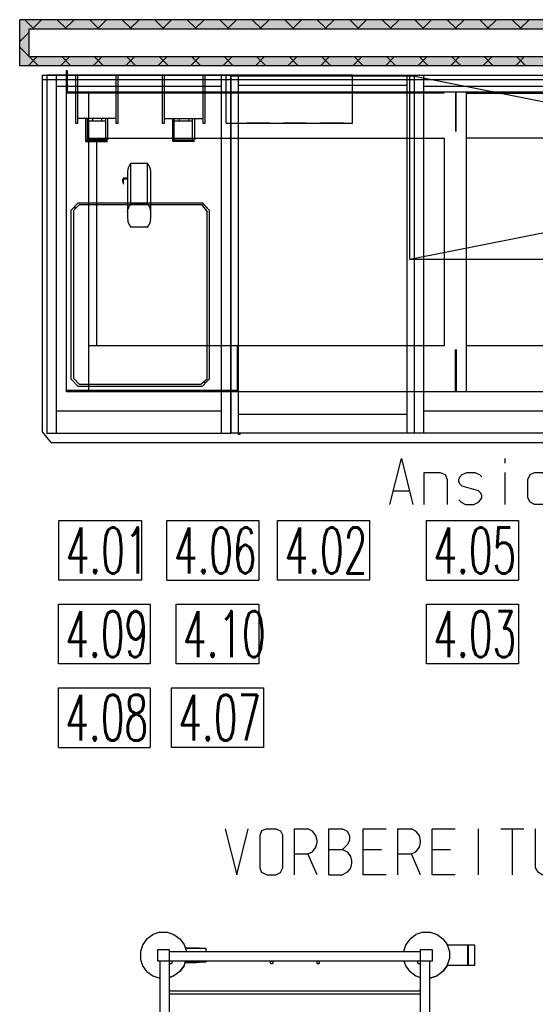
# Model space of a CAD drawing. Header units: millimetres. Extents: x 0 to 40100, y 0 to 29075.
# Tile 80 of 119: x 15557 to 16679, y 21648 to 23792. Entities that reach past the tile are written whole.
import ezdxf

# ---------------------------------------------------------------- set-up
doc = ezdxf.new("R2010")
doc.units = ezdxf.units.MM
doc.header["$MEASUREMENT"] = 0
doc.linetypes.add('AUSGEZOGEN', pattern=[0, 0])
doc.linetypes.add('GESTRICHELT', pattern=[80, 50, -30])
doc.layers.get('0').update_dxf_attribs({"linetype": 'CONTINUOUS'})
for name, color, linetype, true_color in [('ibmp_KT_CNS-Sockel', 7, 'AUSGEZOGEN', 0xff8000), ('ibmp_KT_Einrichtung', 7, 'AUSGEZOGEN', 0x000080), ('ibmp_KT_Geräte_Ansicht', 1, 'AUSGEZOGEN', 0xff0000), ('ibmp_KT_Grundriss', 6, 'AUSGEZOGEN', 0xff00ff), ('ibmp_KT_Grundriss_Grundfläche', 7, 'AUSGEZOGEN', 0xffc6ff), ('ibmp_KT_Grundriss_Schraffur', 6, 'AUSGEZOGEN', 0xff00ff), ('ibmp_KT_nötige Mauern', 1, 'AUSGEZOGEN', 0xff0000), ('IBMP_KT_POS-NUMMERN', 7, 'AUSGEZOGEN', 0xff8c55)]:
    doc.layers.add(name, color=color, linetype=linetype, true_color=true_color)
doc.styles.get("Standard").update_dxf_attribs({"font": 'TXT.SHX'})

# ---------------------------------------------------------------- blocks, each defined once
blk = doc.blocks.new('_SWS_COLOR_BLOCK_20')
at = {"layer": 'ibmp_KT_Grundriss_Grundfläche', "color": 0, "true_color": 0xfefefe}
for points in [[(18787.5, 23791.5), (15577.3, 23771.5), (15557.3, 23791.5)], [(18787.5, 23791.5), (18787.5, 23771.5), (15577.3, 23771.5)]]:
    blk.add_solid(points, dxfattribs=at)
at = {"color": 0, "true_color": 0x000000}
blk.add_attdef('', (0, 0), '', height=1, dxfattribs=at)
blk = doc.blocks.new('_SWS_COLOR_BLOCK_21')
at = {"layer": 'ibmp_KT_Grundriss_Grundfläche', "color": 0, "true_color": 0xfefefe}
for points in [[(15557.3, 23791.5), (15577.3, 23711.2), (15557.3, 23691.2)], [(15557.3, 23791.5), (15577.3, 23771.5), (15577.3, 23711.2)]]:
    blk.add_solid(points, dxfattribs=at)
at = {"color": 0, "true_color": 0x000000}
blk.add_attdef('', (0, 0), '', height=1, dxfattribs=at)
blk = doc.blocks.new('_SWS_COLOR_BLOCK_22')
at = {"layer": 'ibmp_KT_Grundriss_Grundfläche', "color": 0, "true_color": 0xfefefe}
for points in [[(15557.3, 23691.2), (18777.3, 23711.2), (18777.3, 23691.2)], [(15557.3, 23691.2), (15577.3, 23711.2), (18777.3, 23711.2)]]:
    blk.add_solid(points, dxfattribs=at)
at = {"color": 0, "true_color": 0x000000}
blk.add_attdef('', (0, 0), '', height=1, dxfattribs=at)
blk = doc.blocks.new('BLOCK_00293')
at = {"layer": 'ibmp_KT_Einrichtung', "color": 0, "linetype": 'AUSGEZOGEN', "true_color": 0x000000}
for p, q in [((15834.22, 21790.9), (15847.04, 21800.2)), ((15834.22, 21790.88), (15847.04, 21800.2)), ((15862.1, 21805.1), (15847.04, 21800.2)), ((15862.1, 21805.1), (15877.94, 21805.1)), ((15877.94, 21805.1), (15893, 21800.2)), ((15893, 21800.2), (15905.81, 21790.9)), ((16406.72, 21790.9), (16419.54, 21800.2)), ((16406.72, 21790.88), (16419.54, 21800.2)), ((16434.6, 21805.1), (16419.54, 21800.2)), ((16434.6, 21805.1), (16450.44, 21805.1)), ((16450.44, 21805.1), (16465.5, 21800.2)), ((16465.5, 21800.2), (16478.31, 21790.9)), ((15824.91, 21778.08), (15820.02, 21763.02)), ((15834.22, 21790.9), (15824.91, 21778.08)), ((15834.22, 21790.88), (15824.91, 21778.08)), ((15905.81, 21790.9), (15915.12, 21778.08)), ((15905.82, 21790.9), (15905.81, 21790.9)), ((15915.12, 21778.08), (15920.02, 21763.02)), ((15915.13, 21778.08), (15915.12, 21778.08)), ((15915.13, 21778.08), (15920.02, 21763.02)), ((16397.41, 21778.08), (16392.52, 21763.02)), ((16406.72, 21790.9), (16397.41, 21778.08)), ((16406.72, 21790.88), (16397.41, 21778.08)), ((16478.31, 21790.9), (16487.62, 21778.08)), ((16478.32, 21790.9), (16478.31, 21790.9)), ((16487.62, 21778.08), (16492.52, 21763.02)), ((16487.63, 21778.08), (16487.62, 21778.08)), ((16487.63, 21778.08), (16492.52, 21763.02)), ((16547.52, 21777.1), (16487.95, 21777.1)), ((16532.42, 21733.1), (16532.42, 21777.1)), ((16532.92, 21777.1), (16532.92, 21733.1)), ((16547.52, 21733.1), (16547.52, 21777.1)), ((15820.02, 21763.02), (15820.02, 21747.18)), ((15857.52, 21767.1), (15882.52, 21767.1)), ((15857.52, 21742.1), (15857.52, 21767.1)), ((15882.52, 21767.1), (15882.52, 21375.1)), ((16429.52, 21762.1), (15882.52, 21762.1)), ((15917.4, 21771.1), (15941.52, 21771.1)), ((15947.52, 21770.6), (15917.56, 21770.6)), ((15917.72, 21770.1), (15962.52, 21770.1)), ((15920.02, 21763.02), (15920.02, 21762.1)), ((15941.52, 21771.1), (15941.52, 21770.6)), ((15947.52, 21770.1), (15947.52, 21770.6)), ((15962.52, 21770.1), (15962.52, 21762.1)), ((16392.52, 21763.02), (16392.52, 21762.1)), ((16429.52, 21375.1), (16429.52, 21767.1)), ((16429.52, 21767.1), (16454.52, 21767.1)), ((16454.52, 21767.1), (16454.52, 21742.1)), ((16492.52, 21763.02), (16492.52, 21747.18)), ((16532.42, 21770.1), (16532.92, 21770.1)), ((15824.91, 21732.12), (15820.02, 21747.18)), ((16454.52, 21742.1), (15857.52, 21742.1)), ((15862.52, 21742.1), (15862.52, 21400.1)), ((15882.52, 21740.34), (15884.28, 21742.1)), ((15884.28, 21736.1), (15882.52, 21737.86)), ((15886.76, 21736.1), (15884.28, 21736.1)), ((15886.76, 21742.1), (15888.52, 21740.34)), ((15888.52, 21737.86), (15886.76, 21736.1)), ((15888.52, 21740.34), (15888.52, 21737.86)), ((15915.13, 21732.12), (15918.37, 21742.1)), ((15917.4, 21739.1), (15941.52, 21739.1)), ((15917.56, 21739.6), (15947.52, 21739.6)), ((15962.52, 21740.1), (15917.72, 21740.1)), ((15941.52, 21739.6), (15941.52, 21739.1)), ((15947.52, 21740.1), (15947.52, 21739.6)), ((15962.52, 21742.1), (15962.52, 21740.1)), ((16102.52, 21740.34), (16104.28, 21742.1)), ((16102.52, 21740.34), (16102.52, 21737.86)), ((16104.28, 21736.1), (16102.52, 21737.86)), ((16106.76, 21736.1), (16104.28, 21736.1)), ((16106.76, 21742.1), (16108.52, 21740.34)), ((16108.52, 21737.86), (16106.76, 21736.1)), ((16108.52, 21737.86), (16108.52, 21740.34)), ((16203.52, 21740.34), (16205.28, 21742.1)), ((16203.52, 21740.34), (16203.52, 21737.86)), ((16205.28, 21736.1), (16203.52, 21737.86)), ((16207.76, 21736.1), (16205.28, 21736.1)), ((16207.76, 21742.1), (16209.52, 21740.34)), ((16209.52, 21737.86), (16207.76, 21736.1)), ((16209.52, 21737.86), (16209.52, 21740.34)), ((16397.41, 21732.12), (16394.17, 21742.1)), ((16423.52, 21740.34), (16425.28, 21742.1)), ((16423.52, 21737.86), (16423.52, 21740.34)), ((16425.28, 21736.1), (16423.52, 21737.86)), ((16427.76, 21736.1), (16425.28, 21736.1)), ((16427.76, 21742.1), (16429.52, 21740.34)), ((16429.52, 21737.86), (16427.76, 21736.1)), ((16449.52, 21400.1), (16449.52, 21742.1)), ((16487.63, 21732.12), (16492.52, 21747.18)), ((16532.92, 21740.1), (16532.42, 21740.1)), ((15834.23, 21719.3), (15824.91, 21732.12)), ((15834.22, 21719.3), (15834.23, 21719.3)), ((15834.23, 21719.3), (15847.04, 21709.98)), ((15905.82, 21719.3), (15893, 21709.98)), ((15905.82, 21719.3), (15893, 21710)), ((15905.82, 21719.3), (15915.13, 21732.12)), ((15915.13, 21732.12), (15905.82, 21719.3)), ((16406.73, 21719.3), (16397.41, 21732.12)), ((16406.72, 21719.3), (16406.73, 21719.3)), ((16406.73, 21719.3), (16419.54, 21709.98)), ((16478.32, 21719.3), (16465.5, 21709.98)), ((16478.32, 21719.3), (16465.5, 21710)), ((16478.32, 21719.3), (16487.63, 21732.12)), ((16487.63, 21732.12), (16478.32, 21719.3)), ((16487.95, 21733.1), (16547.52, 21733.1)), ((15847.04, 21709.98), (15862.1, 21705.1)), ((15862.52, 21705.1), (15862.1, 21705.1)), ((15893, 21710), (15882.52, 21706.58)), ((15882.52, 21706.58), (15893, 21709.98)), ((16419.54, 21709.98), (16429.52, 21706.74)), ((16450.44, 21705.1), (16449.52, 21705.1)), ((16465.5, 21710), (16450.44, 21705.1)), ((16450.44, 21705.1), (16465.5, 21709.98)), ((15882.52, 21681.16), (15884.13, 21678.48)), ((15882.52, 21672.04), (15885.3, 21670.48)), ((15886.91, 21676.92), (15884.13, 21678.48)), ((16426.74, 21670.48), (15885.3, 21670.48)), ((16425.13, 21676.92), (15886.91, 21676.92)), ((16427.91, 21678.48), (16425.13, 21676.92)), ((16426.74, 21670.48), (16429.52, 21672.04)), ((16427.91, 21678.48), (16429.52, 21681.16)), ((16450.52, 21605.82), (16450.52, 21594.86)), ((16450.52, 21582), (16450.52, 21593.26)), ((16450.52, 21580.12), (16450.52, 21569.58)), ((16450.52, 21568.72), (16450.52, 21548.94)), ((16450.52, 21536.1), (16450.52, 21547.22)), ((15882.52, 21470.16), (15885.3, 21471.7)), ((15882.52, 21461.02), (15884.13, 21463.7)), ((15886.91, 21465.26), (15884.13, 21463.7)), ((15885.3, 21471.7), (16426.74, 21471.7)), ((15886.91, 21465.26), (16425.13, 21465.26)), ((16425.13, 21465.26), (16427.91, 21463.7)), ((16429.52, 21470.16), (16426.74, 21471.7)), ((16427.91, 21463.7), (16429.52, 21461.02)), ((15861.6, 21437.1), (15846.54, 21432.2)), ((15861.6, 21437.1), (15862.52, 21437.1)), ((15882.52, 21435.44), (15892.5, 21432.2)), ((16429.52, 21435.44), (16419.54, 21432.2)), ((16449.52, 21437.1), (16450.44, 21437.1)), ((16450.44, 21437.1), (16465.5, 21432.2)), ((15833.72, 21422.9), (15824.41, 21410.08)), ((15833.72, 21422.88), (15824.41, 21410.08)), ((15833.72, 21422.9), (15846.54, 21432.2)), ((15833.72, 21422.88), (15846.54, 21432.2)), ((15892.5, 21432.2), (15905.31, 21422.9)), ((15905.31, 21422.9), (15914.62, 21410.08)), ((15905.32, 21422.9), (15905.31, 21422.9)), ((16406.72, 21422.9), (16397.41, 21410.08)), ((16406.72, 21422.88), (16397.41, 21410.08)), ((16406.72, 21422.9), (16419.54, 21432.2)), ((16406.72, 21422.88), (16419.54, 21432.2)), ((16465.5, 21432.2), (16478.31, 21422.9)), ((16478.31, 21422.9), (16487.62, 21410.08)), ((16478.32, 21422.9), (16478.31, 21422.9)), ((15824.41, 21410.08), (15819.52, 21395.02)), ((15819.52, 21395.02), (15819.52, 21379.18)), ((15857.52, 21400.1), (16454.52, 21400.1)), ((15857.52, 21375.1), (15857.52, 21400.1)), ((15882.52, 21404.34), (15884.28, 21406.1)), ((15884.28, 21400.1), (15882.52, 21401.86)), ((15884.28, 21406.1), (15886.76, 21406.1)), ((15886.76, 21406.1), (15888.52, 21404.34)), ((15888.52, 21401.86), (15886.76, 21400.1)), ((15888.52, 21404.34), (15888.52, 21401.86)), ((15914.62, 21410.08), (15917.87, 21400.1)), ((15914.63, 21410.08), (15914.62, 21410.08)), ((15914.63, 21410.08), (15917.87, 21400.1)), ((15916.9, 21403.1), (15941.02, 21403.1)), ((15917.06, 21402.6), (15947.02, 21402.6)), ((15917.22, 21402.1), (15962.02, 21402.1)), ((15941.02, 21403.1), (15941.02, 21402.6)), ((15947.02, 21402.1), (15947.02, 21402.6)), ((15962.02, 21402.1), (15962.02, 21400.1)), ((16102.52, 21404.34), (16104.28, 21406.1)), ((16102.52, 21401.86), (16102.52, 21404.34)), ((16104.28, 21400.1), (16102.52, 21401.86)), ((16104.28, 21406.1), (16106.76, 21406.1)), ((16106.76, 21406.1), (16108.52, 21404.34)), ((16108.52, 21401.86), (16106.76, 21400.1)), ((16108.52, 21404.34), (16108.52, 21401.86)), ((16203.52, 21404.34), (16205.28, 21406.1)), ((16203.52, 21401.86), (16203.52, 21404.34)), ((16205.28, 21400.1), (16203.52, 21401.86)), ((16205.28, 21406.1), (16207.76, 21406.1)), ((16207.76, 21406.1), (16209.52, 21404.34)), ((16209.52, 21401.86), (16207.76, 21400.1)), ((16209.52, 21404.34), (16209.52, 21401.86)), ((16397.41, 21410.08), (16394.17, 21400.1)), ((16423.52, 21404.34), (16425.28, 21406.1)), ((16423.52, 21401.86), (16423.52, 21404.34)), ((16425.28, 21400.1), (16423.52, 21401.86)), ((16425.28, 21406.1), (16427.76, 21406.1)), ((16427.76, 21406.1), (16429.52, 21404.34)), ((16429.52, 21401.86), (16427.76, 21400.1)), ((16454.52, 21375.1), (16454.52, 21400.1)), ((16487.62, 21410.08), (16492.52, 21395.02)), ((16487.63, 21410.08), (16487.62, 21410.08)), ((16487.63, 21410.08), (16492.52, 21395.02)), ((16547.52, 21409.1), (16487.95, 21409.1)), ((16492.52, 21395.02), (16492.52, 21379.18)), ((16532.42, 21365.1), (16532.42, 21409.1)), ((16532.42, 21402.1), (16532.92, 21402.1)), ((16532.92, 21409.1), (16532.92, 21365.1)), ((16547.52, 21365.1), (16547.52, 21409.1)), ((15824.41, 21364.12), (15819.52, 21379.18)), ((15882.52, 21375.1), (15857.52, 21375.1)), ((15882.52, 21380.1), (16429.52, 21380.1)), ((15914.63, 21364.12), (15919.52, 21379.18)), ((15916.9, 21371.1), (15941.02, 21371.1)), ((15917.06, 21371.6), (15947.02, 21371.6)), ((15962.02, 21372.1), (15917.22, 21372.1)), ((15919.52, 21380.1), (15919.52, 21379.18)), ((15941.02, 21371.6), (15941.02, 21371.1)), ((15947.02, 21372.1), (15947.02, 21371.6)), ((15962.02, 21380.1), (15962.02, 21372.1)), ((16392.52, 21380.1), (16392.52, 21379.18)), ((16397.41, 21364.12), (16392.52, 21379.18)), ((16429.52, 21375.1), (16454.52, 21375.1)), ((16487.63, 21364.12), (16492.52, 21379.18)), ((16532.92, 21372.1), (16532.42, 21372.1)), ((15833.73, 21351.3), (15824.41, 21364.12)), ((15833.72, 21351.3), (15833.73, 21351.3)), ((15833.73, 21351.3), (15846.54, 21341.98)), ((15905.32, 21351.3), (15892.5, 21341.98)), ((15905.32, 21351.3), (15892.5, 21342)), ((15905.32, 21351.3), (15914.63, 21364.12)), ((15914.63, 21364.12), (15905.32, 21351.3)), ((16406.73, 21351.3), (16397.41, 21364.12)), ((16406.72, 21351.3), (16406.73, 21351.3)), ((16406.73, 21351.3), (16419.54, 21341.98)), ((16478.32, 21351.3), (16465.5, 21341.98)), ((16478.32, 21351.3), (16465.5, 21342)), ((16478.32, 21351.3), (16487.63, 21364.12)), ((16487.63, 21364.12), (16478.32, 21351.3)), ((16487.95, 21365.1), (16547.52, 21365.1)), ((15846.54, 21341.98), (15861.6, 21337.1)), ((15877.44, 21337.1), (15861.6, 21337.1)), ((15892.5, 21342), (15877.44, 21337.1)), ((15877.44, 21337.1), (15892.5, 21341.98)), ((16419.54, 21341.98), (16434.6, 21337.1)), ((16450.44, 21337.1), (16434.6, 21337.1)), ((16465.5, 21342), (16450.44, 21337.1)), ((16450.44, 21337.1), (16465.5, 21341.98))]:
    blk.add_line(p, q, dxfattribs=at)
at = {"color": 0, "true_color": 0x000000}
blk.add_attdef('', (0, 0), '', height=1, dxfattribs=at)
blk = doc.blocks.new('BLOCK_00307')
at = {"layer": 'ibmp_KT_Einrichtung', "color": 0, "linetype": 'AUSGEZOGEN', "true_color": 0x000000}
for p, q in [((15616.52, 23671.1), (15616.52, 22891.1)), ((16016.52, 23671.1), (15616.52, 23671.1)), ((15636.52, 23671.1), (15636.52, 22891.1)), ((15996.52, 22891.1), (15996.52, 23671.1)), ((16016.52, 22891.1), (16016.52, 23671.1)), ((15636.52, 23647.1), (15996.52, 23647.1)), ((15996.52, 22939.1), (15636.52, 22939.1)), ((15616.52, 22891.1), (16016.52, 22891.1))]:
    blk.add_line(p, q, dxfattribs=at)
at = {"color": 0, "true_color": 0x000000}
blk.add_attdef('', (0, 0), '', height=1, dxfattribs=at)
blk = doc.blocks.new('BLOCK_00308')
at = {"layer": 'ibmp_KT_Einrichtung', "color": 0, "linetype": 'AUSGEZOGEN', "true_color": 0x000000}
for p, q in [((16016.52, 23669.1), (16416.52, 23669.1)), ((16016.52, 23669.1), (16016.52, 22891.16)), ((16032.68, 23669.1), (16032.68, 22889.1)), ((16400.36, 22891.16), (16400.36, 23669.1)), ((16416.52, 22891.16), (16416.52, 23669.1)), ((16400.36, 23648.36), (16032.68, 23648.36)), ((16032.68, 22932.66), (16400.36, 22932.66)), ((16416.52, 22891.16), (16016.52, 22891.16)), ((16032.68, 22889.1), (16036.72, 22889.1)), ((16036.72, 22889.1), (16036.72, 22891.16))]:
    blk.add_line(p, q, dxfattribs=at)
at = {"color": 0, "true_color": 0x000000}
blk.add_attdef('', (0, 0), '', height=1, dxfattribs=at)
blk = doc.blocks.new('BLOCK_00309')
at = {"layer": 'ibmp_KT_Einrichtung', "color": 0, "linetype": 'AUSGEZOGEN', "true_color": 0x000000}
for p, q in [((16416.52, 22891.7), (16416.52, 23671.1)), ((16416.52, 23671.1), (16816.52, 23671.1)), ((16436.52, 22891.7), (16436.52, 23671.1)), ((16796.52, 23671.1), (16796.52, 22891.7)), ((16816.52, 23671.1), (16816.52, 22891.7)), ((16436.52, 23647.1), (16796.52, 23647.1)), ((16796.52, 22939.66), (16436.52, 22939.66)), ((16816.52, 22891.7), (16416.52, 22891.7))]:
    blk.add_line(p, q, dxfattribs=at)
at = {"color": 0, "true_color": 0x000000}
blk.add_attdef('', (0, 0), '', height=1, dxfattribs=at)
blk = doc.blocks.new('BLOCK_00311')
at = {"layer": 'ibmp_KT_Einrichtung', "color": 0, "linetype": 'AUSGEZOGEN', "true_color": 0x000000}
for p, q in [((15606.52, 23671.1), (18756.52, 23671.1)), ((15606.52, 22894.56), (15606.52, 23671.1)), ((15606.52, 23661.1), (18756.52, 23661.1)), ((15625.52, 22871.1), (15606.52, 22894.56)), ((15625.52, 22871.1), (18756.52, 22871.1))]:
    blk.add_line(p, q, dxfattribs=at)
at = {"color": 0, "true_color": 0x000000}
blk.add_attdef('', (0, 0), '', height=1, dxfattribs=at)
blk = doc.blocks.new('BLOCK_00312')
at = {"layer": 'ibmp_KT_Einrichtung', "color": 0, "linetype": 'AUSGEZOGEN', "true_color": 0x000000}
for p, q in [((15684.52, 23393.1), (15669.52, 23377.1)), ((15670.4, 23378.04), (15684.52, 23393.1)), ((15674.02, 23376.3), (15687.52, 23389.1)), ((15677.02, 23385.1), (15677.37, 23379.48)), ((15684.52, 23393.1), (15954.52, 23393.1)), ((15687.52, 23389.1), (15953.02, 23389.1)), ((15953.02, 23389.1), (15965.02, 23373.1)), ((15969.52, 23377.1), (15954.52, 23393.1)), ((15954.52, 23393.1), (15954.72, 23392.88)), ((15954.72, 23392.88), (15969.52, 23377.1)), ((15670.4, 23378.04), (15669.52, 23377.1)), ((15669.52, 23009.1), (15669.52, 23377.1)), ((15674.02, 23376.3), (15674.02, 23011.5)), ((15965.02, 23009.1), (15965.02, 23373.1)), ((15969.52, 23377.1), (15969.52, 23009.1)), ((15684.52, 22993.1), (15669.52, 23009.1)), ((15687.52, 22997.1), (15674.02, 23011.5)), ((15965.02, 23009.1), (15951.52, 22997.1)), ((15954.52, 22993.1), (15968.09, 23007.56)), ((15962.02, 23001.1), (15956.58, 23001.6)), ((15968.09, 23007.56), (15969.52, 23009.1)), ((15954.52, 22993.1), (15684.52, 22993.1)), ((15951.52, 22997.1), (15687.52, 22997.1))]:
    blk.add_line(p, q, dxfattribs=at)
at = {"color": 0, "true_color": 0x000000}
blk.add_attdef('', (0, 0), '', height=1, dxfattribs=at)
blk = doc.blocks.new('BLOCK_00313')
at = {"layer": 'ibmp_KT_Einrichtung', "color": 0, "linetype": 'AUSGEZOGEN', "true_color": 0x000000}
for p, q in [((15793.82, 23470.56), (15792.3, 23465.86)), ((15796.05, 23474.84), (15793.82, 23470.56)), ((15798.92, 23478.64), (15796.05, 23474.84)), ((15799.4, 23479.1), (15798.92, 23478.64)), ((15799.4, 23391.52), (15799.4, 23479.1)), ((15799.4, 23479.1), (15834.64, 23479.1)), ((15834.64, 23479.1), (15834.64, 23391.52)), ((15835.12, 23478.64), (15834.64, 23479.1)), ((15837.99, 23474.84), (15835.12, 23478.64)), ((15840.22, 23470.56), (15837.99, 23474.84)), ((15841.74, 23465.86), (15840.22, 23470.56)), ((15792.3, 23465.86), (15791.52, 23460.98)), ((15791.52, 23460.98), (15791.52, 23359.92)), ((15842.52, 23460.98), (15841.74, 23465.86)), ((15842.52, 23359.92), (15842.52, 23460.98)), ((15781.52, 23438.14), (15781.52, 23444.14)), ((15782.43, 23444.14), (15781.52, 23444.14)), ((15781.52, 23438.14), (15782.43, 23438.14)), ((15782.43, 23446.16), (15782.43, 23433.72)), ((15791.52, 23446.16), (15782.43, 23446.16)), ((15782.43, 23445.38), (15791.52, 23445.38)), ((15796.05, 23387.28), (15793.82, 23382.98)), ((15798.92, 23391.08), (15796.05, 23387.28)), ((15799.4, 23391.52), (15798.92, 23391.08)), ((15834.64, 23391.52), (15799.4, 23391.52)), ((15835.12, 23391.08), (15834.64, 23391.52)), ((15837.99, 23387.28), (15835.12, 23391.08)), ((15840.22, 23382.98), (15837.99, 23387.28)), ((15791.52, 23373.4), (15792.3, 23378.3)), ((15793.82, 23382.98), (15792.3, 23378.3)), ((15841.74, 23378.3), (15840.22, 23382.98)), ((15842.52, 23373.4), (15841.74, 23378.3)), ((15791.52, 23359.92), (15792.3, 23354.46)), ((15793.82, 23349.18), (15792.3, 23354.46)), ((15796.05, 23344.34), (15793.82, 23349.18)), ((15796.05, 23344.34), (15798.92, 23340.06)), ((15835.12, 23340.06), (15837.99, 23344.34)), ((15840.22, 23349.18), (15837.99, 23344.34)), ((15841.74, 23354.46), (15840.22, 23349.18)), ((15841.74, 23354.46), (15842.52, 23359.92)), ((15798.92, 23340.06), (15799.4, 23339.58)), ((15834.64, 23339.58), (15799.4, 23339.58)), ((15834.64, 23339.58), (15835.12, 23340.06))]:
    blk.add_line(p, q, dxfattribs=at)
at = {"color": 0, "true_color": 0x000000}
blk.add_attdef('', (0, 0), '', height=1, dxfattribs=at)
blk = doc.blocks.new('BLOCK_00314')
at = {"layer": 'ibmp_KT_Einrichtung', "color": 0, "linetype": 'AUSGEZOGEN', "true_color": 0x000000}
for p, q in [((15771.52, 23671.1), (15678.52, 23671.1)), ((15678.52, 23671.1), (15678.52, 23566.1)), ((15683.52, 23566.1), (15683.52, 23671.1)), ((15766.52, 23671.1), (15766.52, 23566.1)), ((15771.52, 23566.1), (15771.52, 23671.1)), ((15678.52, 23566.1), (15683.52, 23566.1)), ((15766.52, 23576.1), (15683.52, 23576.1)), ((15700.52, 23576.1), (15700.52, 23528.1)), ((15704.52, 23529.7), (15704.52, 23576.1)), ((15704.52, 23571.1), (15744.52, 23571.1)), ((15715.52, 23576.1), (15715.52, 23571.1)), ((15735.52, 23576.1), (15735.52, 23571.1)), ((15744.52, 23530.1), (15744.52, 23576.1)), ((15748.52, 23576.1), (15748.52, 23530.1)), ((15766.52, 23566.1), (15771.52, 23566.1)), ((15704.52, 23530.1), (15700.52, 23528.1)), ((15700.52, 23528.1), (15748.52, 23528.1)), ((15700.52, 23526.1), (15748.52, 23526.1)), ((15748.52, 23530.1), (15705.52, 23530.1))]:
    blk.add_line(p, q, dxfattribs=at)
at = {"color": 0, "true_color": 0x000000}
blk.add_attdef('', (0, 0), '', height=1, dxfattribs=at)
blk = doc.blocks.new('BLOCK_00315')
at = {"layer": 'ibmp_KT_Einrichtung', "color": 0, "linetype": 'AUSGEZOGEN', "true_color": 0x000000}
for p, q in [((15960.52, 23671.1), (15867.52, 23671.1)), ((15867.52, 23671.1), (15867.52, 23566.1)), ((15872.52, 23566.1), (15872.52, 23671.1)), ((15955.52, 23671.1), (15955.52, 23566.1)), ((15960.52, 23566.1), (15960.52, 23671.1)), ((15867.52, 23566.1), (15872.52, 23566.1)), ((15872.52, 23576.1), (15955.52, 23576.1)), ((15889.52, 23576.1), (15889.52, 23528.1)), ((15893.52, 23529.7), (15893.52, 23576.1)), ((15893.52, 23571.1), (15933.52, 23571.1)), ((15904.52, 23576.1), (15904.52, 23571.1)), ((15924.52, 23576.1), (15924.52, 23571.1)), ((15933.52, 23530.1), (15933.52, 23576.1)), ((15937.52, 23576.1), (15937.52, 23530.1)), ((15955.52, 23566.1), (15960.52, 23566.1)), ((15893.52, 23530.1), (15889.52, 23528.1)), ((15937.52, 23528.1), (15889.52, 23528.1)), ((15937.52, 23526.1), (15889.52, 23526.1)), ((15894.52, 23530.1), (15937.52, 23530.1))]:
    blk.add_line(p, q, dxfattribs=at)
at = {"color": 0, "true_color": 0x000000}
blk.add_attdef('', (0, 0), '', height=1, dxfattribs=at)
blk = doc.blocks.new('BLOCK_00316')
at = {"layer": 'ibmp_KT_Einrichtung', "color": 0, "linetype": 'AUSGEZOGEN', "true_color": 0x000000}
for p, q in [((16281.52, 23671.1), (16006.52, 23671.1)), ((16006.52, 23566.1), (16006.52, 23671.1)), ((16281.52, 23566.1), (16281.52, 23671.1)), ((16006.52, 23566.1), (16281.52, 23566.1))]:
    blk.add_line(p, q, dxfattribs=at)
at = {"layer": 'ibmp_KT_Einrichtung', "color": 0, "linetype": 'GESTRICHELT', "true_color": 0x000000}
blk.add_line((16261.52, 23566.1), (16026.52, 23566.1), dxfattribs=at)
at = {"color": 0, "true_color": 0x000000}
blk.add_attdef('', (0, 0), '', height=1, dxfattribs=at)
blk = doc.blocks.new('BLOCK_00320')
at = {"layer": 'ibmp_KT_Einrichtung', "color": 0, "linetype": 'AUSGEZOGEN', "true_color": 0x000000}
for p, q in [((18406.52, 23670.1), (16406.52, 23670.1)), ((16406.52, 23270.1), (16406.52, 23670.1)), ((18406.52, 23270.1), (16406.52, 23670.1)), ((16406.52, 23270.1), (18406.52, 23670.1)), ((18406.52, 23670.1), (18406.52, 23270.1)), ((16406.52, 23270.1), (18406.52, 23270.1))]:
    blk.add_line(p, q, dxfattribs=at)
at = {"color": 0, "true_color": 0x000000}
blk.add_attdef('', (0, 0), '', height=1, dxfattribs=at)
blk = doc.blocks.new('BLOCK_00321')
at = {"layer": 'ibmp_KT_CNS-Sockel', "color": 0, "linetype": 'AUSGEZOGEN', "true_color": 0x000000}
for p, q in [((15659.1, 22981.1), (15659.1, 23681.1)), ((15659.1, 23681.1), (15660.56, 23681.1)), ((15660.56, 23681.1), (15660.56, 23634.42)), ((16481.16, 23631.42), (15659.1, 23631.42)), ((15660.56, 23634.42), (18709.1, 23634.42)), ((15707.62, 22984.1), (15707.62, 23631.42)), ((16505.43, 23634.42), (16505.43, 23547.98)), ((16506.89, 23547.98), (16506.89, 23634.42)), ((16529.69, 22981.1), (16529.69, 23634.42)), ((16529.69, 23631.42), (17195.98, 23631.42)), ((15707.62, 23533.92), (16481.16, 23533.92)), ((15724.62, 23533.92), (15724.62, 23081.6)), ((16481.16, 23533.92), (16481.16, 23081.6)), ((17195.98, 23533.92), (16529.69, 23533.92)), ((16481.16, 23081.6), (15707.62, 23081.6)), ((16031.31, 22984.1), (16031.31, 23081.6)), ((16505.43, 22981.1), (16505.43, 23073.56)), ((16506.89, 23073.56), (16506.89, 22981.1)), ((17195.98, 23081.6), (16529.69, 23081.6)), ((16031.31, 22984.1), (15659.1, 22984.1)), ((18709.1, 22981.1), (15659.1, 22981.1))]:
    blk.add_line(p, q, dxfattribs=at)
at = {"color": 0, "true_color": 0x000000}
blk.add_attdef('', (0, 0), '', height=1, dxfattribs=at)
blk = doc.blocks.new('BLOCK_00516')
at = {"layer": 'ibmp_KT_nötige Mauern', "color": 0, "linetype": 'AUSGEZOGEN', "true_color": 0x000000}
for p, q in [((16004.6, 22030.1), (16029.93, 21930.1)), ((16029.93, 21930.1), (16054.6, 22030.1)), ((16083.6, 22025.43), (16079.6, 22015.43)), ((16079.6, 22015.43), (16079.6, 21945.43)), ((16094.93, 22030.1), (16083.6, 22025.43)), ((16094.93, 22030.1), (16114.93, 22030.1)), ((16114.93, 22030.1), (16124.93, 22025.43)), ((16124.93, 22025.43), (16129.6, 22015.43)), ((16129.6, 21945.43), (16129.6, 22015.43)), ((16154.6, 22030.1), (16184.6, 22030.1)), ((16154.6, 22030.1), (16154.6, 21930.1)), ((16194.6, 22024.76), (16184.6, 22030.1)), ((16201.93, 22015.43), (16194.6, 22024.76)), ((16204.6, 22004.76), (16201.93, 22015.43)), ((16229.6, 22030.1), (16259.6, 22030.1)), ((16229.6, 21930.1), (16229.6, 22030.1)), ((16259.6, 22030.1), (16269.6, 22024.76)), ((16269.6, 22024.76), (16274.93, 22015.43)), ((16274.93, 22015.43), (16274.93, 22004.76)), ((16304.6, 22030.1), (16354.6, 22030.1)), ((16304.6, 21930.1), (16304.6, 22030.1)), ((16379.6, 22030.1), (16409.6, 22030.1)), ((16379.6, 22030.1), (16379.6, 21930.1)), ((16419.6, 22024.76), (16409.6, 22030.1)), ((16426.93, 22015.43), (16419.6, 22024.76)), ((16429.6, 22004.76), (16426.93, 22015.43)), ((16454.6, 22030.1), (16504.6, 22030.1)), ((16454.6, 21930.1), (16454.6, 22030.1)), ((16554.93, 22030.1), (16554.93, 21930.1)), ((16604.6, 22030.1), (16654.6, 22030.1)), ((16629.93, 21930.1), (16629.93, 22030.1)), ((16679.6, 21944.76), (16679.6, 22030.1)), ((16729.6, 22030.1), (16729.6, 21944.76)), ((16754.6, 22030.1), (16754.6, 21930.1)), ((16804.6, 21930.1), (16754.6, 22030.1)), ((16804.6, 21930.1), (16804.6, 22030.1)), ((16829.6, 22015.43), (16834.93, 22024.76)), ((16829.6, 21944.76), (16829.6, 22015.43)), ((16834.93, 22024.76), (16844.27, 22030.1)), ((16844.27, 22030.1), (16879.6, 22030.1)), ((16201.93, 21990.1), (16204.6, 22000.1)), ((16204.6, 22000.1), (16204.6, 22004.76)), ((16269.6, 21995.43), (16259.6, 21984.76)), ((16274.93, 22004.76), (16269.6, 21995.43)), ((16426.93, 21990.1), (16429.6, 22000.1)), ((16429.6, 22000.1), (16429.6, 22004.76)), ((16154.6, 21975.43), (16184.6, 21975.43)), ((16184.6, 21975.43), (16194.6, 21980.1)), ((16204.6, 21930.1), (16184.6, 21975.43)), ((16194.6, 21980.1), (16201.93, 21990.1)), ((16229.6, 21984.76), (16259.6, 21984.76)), ((16259.6, 21984.76), (16269.6, 21980.1)), ((16269.6, 21980.1), (16276.93, 21970.1)), ((16276.93, 21970.1), (16279.6, 21960.1)), ((16304.6, 21984.76), (16344.6, 21984.76)), ((16379.6, 21975.43), (16409.6, 21975.43)), ((16409.6, 21975.43), (16419.6, 21980.1)), ((16429.6, 21930.1), (16409.6, 21975.43)), ((16419.6, 21980.1), (16426.93, 21990.1)), ((16454.6, 21984.76), (16494.6, 21984.76)), ((16864.27, 21984.76), (16879.6, 21984.76)), ((16879.6, 21984.76), (16879.6, 21930.1)), ((16279.6, 21955.43), (16276.93, 21944.76)), ((16279.6, 21960.1), (16279.6, 21955.43)), ((16079.6, 21945.43), (16083.6, 21934.76)), ((16094.93, 21930.1), (16083.6, 21934.76)), ((16094.93, 21930.1), (16114.93, 21930.1)), ((16114.93, 21930.1), (16124.93, 21934.76)), ((16124.93, 21934.76), (16129.6, 21945.43)), ((16229.6, 21930.1), (16259.6, 21930.1)), ((16269.6, 21935.43), (16259.6, 21930.1)), ((16276.93, 21944.76), (16269.6, 21935.43)), ((16354.6, 21930.1), (16304.6, 21930.1)), ((16504.6, 21930.1), (16454.6, 21930.1)), ((16679.6, 21944.76), (16684.93, 21935.43)), ((16694.27, 21930.1), (16684.93, 21935.43)), ((16714.27, 21930.1), (16694.27, 21930.1)), ((16724.93, 21935.43), (16714.27, 21930.1)), ((16729.6, 21944.76), (16724.93, 21935.43)), ((16834.93, 21935.43), (16829.6, 21944.76)), ((16844.27, 21930.1), (16834.93, 21935.43)), ((16879.6, 21930.1), (16844.27, 21930.1))]:
    blk.add_line(p, q, dxfattribs=at)
at = {"color": 0, "true_color": 0x000000}
blk.add_attdef('', (0, 0), '', height=1, dxfattribs=at)
blk = doc.blocks.new('BLOCK_00517')
at = {"layer": 'ibmp_KT_Geräte_Ansicht', "color": 0, "linetype": 'AUSGEZOGEN', "true_color": 0x000000}
for p, q in [((16362.68, 22736.1), (16388.01, 22836.1)), ((16388.01, 22836.1), (16412.68, 22736.1)), ((16613.01, 22836.1), (16613.01, 22826.1)), ((16737.68, 22836.1), (16737.68, 22736.1)), ((16832.01, 22736.1), (16832.01, 22836.1)), ((17037.68, 22836.1), (17067.68, 22836.1)), ((17037.68, 22736.1), (17037.68, 22836.1)), ((17067.68, 22836.1), (17077.68, 22830.76)), ((17077.68, 22830.76), (17083.01, 22821.43)), ((16437.68, 22806.1), (16472.35, 22806.1)), ((16437.68, 22736.1), (16437.68, 22806.1)), ((16472.35, 22806.1), (16483.01, 22801.43)), ((16520.01, 22801.43), (16530.01, 22806.1)), ((16530.01, 22806.1), (16547.35, 22806.1)), ((16547.35, 22806.1), (16558.01, 22801.43)), ((16613.01, 22806.1), (16613.01, 22736.1)), ((16668.01, 22801.43), (16677.35, 22806.1)), ((16677.35, 22806.1), (16712.68, 22806.1)), ((16737.68, 22806.1), (16772.35, 22806.1)), ((16783.01, 22801.43), (16772.35, 22806.1)), ((17083.01, 22810.76), (17077.68, 22801.43)), ((17083.01, 22821.43), (17083.01, 22810.76)), ((16483.01, 22801.43), (16487.68, 22790.76)), ((16487.68, 22790.76), (16487.68, 22736.1)), ((16512.68, 22790.76), (16515.35, 22796.1)), ((16512.68, 22786.1), (16512.68, 22790.76)), ((16515.35, 22781.43), (16512.68, 22786.1)), ((16515.35, 22796.1), (16520.01, 22801.43)), ((16562.68, 22796.1), (16558.01, 22801.43)), ((16662.68, 22790.76), (16668.01, 22801.43)), ((16662.68, 22750.76), (16662.68, 22790.76)), ((16787.68, 22790.76), (16783.01, 22801.43)), ((16787.68, 22736.1), (16787.68, 22790.76)), ((16822.01, 22801.43), (16852.01, 22801.43)), ((17037.68, 22790.76), (17067.68, 22790.76)), ((17077.68, 22801.43), (17067.68, 22790.76)), ((17067.68, 22790.76), (17077.68, 22786.1)), ((17077.68, 22786.1), (17085.01, 22776.1)), ((16370.01, 22766.1), (16405.35, 22766.1)), ((16520.01, 22776.1), (16515.35, 22781.43)), ((16555.35, 22766.1), (16520.01, 22776.1)), ((16560.01, 22761.43), (16555.35, 22766.1)), ((16962.68, 22770.76), (17012.68, 22770.76)), ((17085.01, 22776.1), (17087.68, 22766.1)), ((17087.68, 22766.1), (17087.68, 22761.43)), ((17162.68, 22770.76), (17112.68, 22770.76)), ((16512.68, 22746.1), (16518.01, 22741.43)), ((16555.35, 22741.43), (16560.01, 22746.1)), ((16562.68, 22756.1), (16560.01, 22761.43)), ((16560.01, 22746.1), (16562.68, 22750.76)), ((16562.68, 22750.76), (16562.68, 22756.1)), ((16668.01, 22741.43), (16662.68, 22750.76)), ((17085.01, 22750.76), (17077.68, 22741.43)), ((17087.68, 22761.43), (17085.01, 22750.76)), ((16518.01, 22741.43), (16527.35, 22736.1)), ((16527.35, 22736.1), (16545.35, 22736.1)), ((16545.35, 22736.1), (16555.35, 22741.43)), ((16677.35, 22736.1), (16668.01, 22741.43)), ((16712.68, 22736.1), (16677.35, 22736.1)), ((17037.68, 22736.1), (17067.68, 22736.1)), ((17077.68, 22741.43), (17067.68, 22736.1))]:
    blk.add_line(p, q, dxfattribs=at)
at = {"color": 0, "true_color": 0x000000}
blk.add_attdef('', (0, 0), '', height=1, dxfattribs=at)

msp = doc.modelspace()

# ---------------------------------------------------------------- linework, layer by layer
at = {"layer": 'ibmp_KT_Grundriss', "color": 0, "linetype": 'AUSGEZOGEN', "true_color": 0x000000}
for p, q in [((15557.24, 23691.2), (15557.24, 23791.48)), ((18777.24, 23791.48), (15557.24, 23791.48)), ((15577.24, 23771.48), (15577.24, 23711.2)), ((15577.24, 23771.48), (18787.43, 23771.48)), ((15577.24, 23711.2), (18777.24, 23711.2)), ((18777.24, 23691.2), (15557.24, 23691.2))]:
    msp.add_line(p, q, dxfattribs=at)
at = {"layer": 'ibmp_KT_Grundriss_Schraffur', "color": 0, "linetype": 'AUSGEZOGEN', "true_color": 0x000000}
for p, q in [((15588.28, 23771.48), (15568.28, 23791.48)), ((15604.92, 23791.48), (15584.92, 23771.48)), ((15638.99, 23791.48), (15658.99, 23771.48)), ((15675.63, 23791.48), (15655.63, 23771.48)), ((15709.7, 23791.48), (15729.7, 23771.48)), ((15746.34, 23791.48), (15726.34, 23771.48)), ((15780.41, 23791.48), (15800.41, 23771.48)), ((15817.05, 23791.48), (15797.05, 23771.48)), ((15851.12, 23791.48), (15871.12, 23771.48)), ((15887.76, 23791.48), (15867.76, 23771.48)), ((15921.83, 23791.48), (15941.83, 23771.48)), ((15958.47, 23791.48), (15938.47, 23771.48)), ((15992.54, 23791.48), (16012.54, 23771.48)), ((16029.18, 23791.48), (16009.18, 23771.48)), ((16063.25, 23791.48), (16083.25, 23771.48)), ((16099.89, 23791.48), (16079.89, 23771.48)), ((16133.96, 23791.48), (16153.96, 23771.48)), ((16170.6, 23791.48), (16150.6, 23771.48)), ((16204.67, 23791.48), (16224.67, 23771.48)), ((16241.31, 23791.48), (16221.31, 23771.48)), ((16275.38, 23791.48), (16295.38, 23771.48)), ((16312.02, 23791.48), (16292.02, 23771.48)), ((16346.09, 23791.48), (16366.09, 23771.48)), ((16382.73, 23791.48), (16362.73, 23771.48)), ((16416.8, 23791.48), (16436.8, 23771.48)), ((16453.44, 23791.48), (16433.44, 23771.48)), ((16487.51, 23791.48), (16507.51, 23771.48)), ((16524.15, 23791.48), (16504.15, 23771.48)), ((16558.22, 23791.48), (16578.22, 23771.48)), ((16594.86, 23791.48), (16574.86, 23771.48)), ((16628.93, 23791.48), (16648.93, 23771.48)), ((16665.57, 23791.48), (16645.57, 23771.48)), ((15577.24, 23763.8), (15557.24, 23743.8)), ((15557.24, 23731.82), (15577.24, 23711.82)), ((15595.34, 23711.2), (15575.34, 23691.2)), ((15597.86, 23691.2), (15577.86, 23711.2)), ((15646.05, 23691.2), (15666.05, 23711.2)), ((15648.57, 23711.2), (15668.57, 23691.2)), ((15736.76, 23711.2), (15716.76, 23691.2)), ((15739.28, 23691.2), (15719.28, 23711.2)), ((15787.47, 23691.2), (15807.47, 23711.2)), ((15789.99, 23711.2), (15809.99, 23691.2)), ((15878.18, 23711.2), (15858.18, 23691.2)), ((15880.7, 23691.2), (15860.7, 23711.2)), ((15928.89, 23691.2), (15948.89, 23711.2)), ((15931.41, 23711.2), (15951.41, 23691.2)), ((16019.6, 23711.2), (15999.6, 23691.2)), ((16022.12, 23691.2), (16002.12, 23711.2)), ((16070.31, 23691.2), (16090.31, 23711.2)), ((16072.83, 23711.2), (16092.83, 23691.2)), ((16161.02, 23711.2), (16141.02, 23691.2)), ((16163.54, 23691.2), (16143.54, 23711.2)), ((16211.73, 23691.2), (16231.73, 23711.2)), ((16214.25, 23711.2), (16234.25, 23691.2)), ((16302.44, 23711.2), (16282.44, 23691.2)), ((16304.96, 23691.2), (16284.96, 23711.2)), ((16353.15, 23691.2), (16373.15, 23711.2)), ((16355.67, 23711.2), (16375.67, 23691.2)), ((16443.86, 23711.2), (16423.86, 23691.2)), ((16446.38, 23691.2), (16426.38, 23711.2)), ((16494.57, 23691.2), (16514.57, 23711.2)), ((16497.09, 23711.2), (16517.09, 23691.2)), ((16585.28, 23711.2), (16565.28, 23691.2)), ((16587.8, 23691.2), (16567.8, 23711.2)), ((16635.99, 23691.2), (16655.99, 23711.2)), ((16638.51, 23711.2), (16658.51, 23691.2))]:
    msp.add_line(p, q, dxfattribs=at)
at = {"layer": 'IBMP_KT_POS-NUMMERN', "color": 0, "linetype": 'AUSGEZOGEN', "true_color": 0x000000}
for p, q in [((15642.45, 22701.1), (15822.59, 22701.1)), ((15642.45, 22571.1), (15642.45, 22701.1)), ((15822.59, 22701.1), (15822.59, 22571.1)), ((15877.58, 22701.1), (16077.46, 22701.1)), ((15877.58, 22571.1), (15877.58, 22701.1)), ((16077.46, 22701.1), (16077.46, 22571.1)), ((16118.58, 22701.1), (16318.46, 22701.1)), ((16118.58, 22571.1), (16118.58, 22701.1)), ((16318.46, 22701.1), (16318.46, 22571.1)), ((16442.58, 22701.1), (16642.46, 22701.1)), ((16442.58, 22571.1), (16442.58, 22701.1)), ((16642.46, 22701.1), (16642.46, 22571.1)), ((15822.59, 22571.1), (15642.45, 22571.1)), ((15877.58, 22571.1), (16077.46, 22571.1)), ((16318.46, 22571.1), (16118.58, 22571.1)), ((16442.58, 22571.1), (16642.46, 22571.1)), ((15641.58, 22519.1), (15841.46, 22519.1)), ((15641.58, 22389.1), (15641.58, 22519.1)), ((15841.46, 22519.1), (15841.46, 22389.1)), ((15897.45, 22519.1), (16077.59, 22519.1)), ((15897.45, 22389.1), (15897.45, 22519.1)), ((16077.59, 22519.1), (16077.59, 22389.1)), ((16442.58, 22519.1), (16642.46, 22519.1)), ((16442.58, 22389.1), (16442.58, 22519.1)), ((16642.46, 22519.1), (16642.46, 22389.1)), ((15841.46, 22389.1), (15641.58, 22389.1)), ((16077.59, 22389.1), (15897.45, 22389.1)), ((16642.46, 22389.1), (16442.58, 22389.1)), ((15641.58, 22337.1), (15841.46, 22337.1)), ((15641.58, 22207.1), (15641.58, 22337.1)), ((15841.46, 22337.1), (15841.46, 22207.1)), ((15887.58, 22337.1), (16087.46, 22337.1)), ((15887.58, 22207.1), (15887.58, 22337.1)), ((16087.46, 22337.1), (16087.46, 22207.1)), ((15641.58, 22207.1), (15841.46, 22207.1)), ((16087.46, 22207.1), (15887.58, 22207.1))]:
    msp.add_line(p, q, dxfattribs=at)

# ---------------------------------------------------------------- block references
at = {"layer": 'ibmp_KT_CNS-Sockel', "color": 0, "true_color": 0x000000}
msp.add_blockref('BLOCK_00321', (0, 0), dxfattribs=at)
at = {"layer": 'ibmp_KT_Einrichtung', "color": 0, "true_color": 0x000000}
for name in ['BLOCK_00311', 'BLOCK_00307', 'BLOCK_00314', 'BLOCK_00315', 'BLOCK_00316', 'BLOCK_00308', 'BLOCK_00320', 'BLOCK_00309', 'BLOCK_00313', 'BLOCK_00312', 'BLOCK_00293']:
    msp.add_blockref(name, (0, 0), dxfattribs=at)
at = {"layer": 'ibmp_KT_Geräte_Ansicht', "color": 0, "true_color": 0x000000}
msp.add_blockref('BLOCK_00517', (0, 0), dxfattribs=at)
at = {"layer": 'ibmp_KT_Grundriss_Grundfläche', "color": 0, "true_color": 0x000000}
for name in ['_SWS_COLOR_BLOCK_20', '_SWS_COLOR_BLOCK_21', '_SWS_COLOR_BLOCK_22']:
    msp.add_blockref(name, (0, 0), dxfattribs=at)
at = {"layer": 'ibmp_KT_nötige Mauern', "color": 0, "true_color": 0x000000}
msp.add_blockref('BLOCK_00516', (0, 0), dxfattribs=at)

# ---------------------------------------------------------------- texts
at = {"layer": 'IBMP_KT_POS-NUMMERN', "color": 0, "true_color": 0x000000, "width": 0.6}
for s, p in [('4.01', (15657.45, 22586.1)), ('4.06', (15892.58, 22586.1)), ('4.02', (16133.58, 22586.1)), ('4.05', (16457.58, 22586.1)), ('4.09', (15656.58, 22404.1)), ('4.10', (15912.45, 22404.1)), ('4.03', (16457.58, 22404.1)), ('4.08', (15656.58, 22222.1)), ('4.07', (15902.58, 22222.1))]:
    msp.add_text(s, height=100, dxfattribs=at).set_placement(p)

doc.saveas('drawing.dxf')
